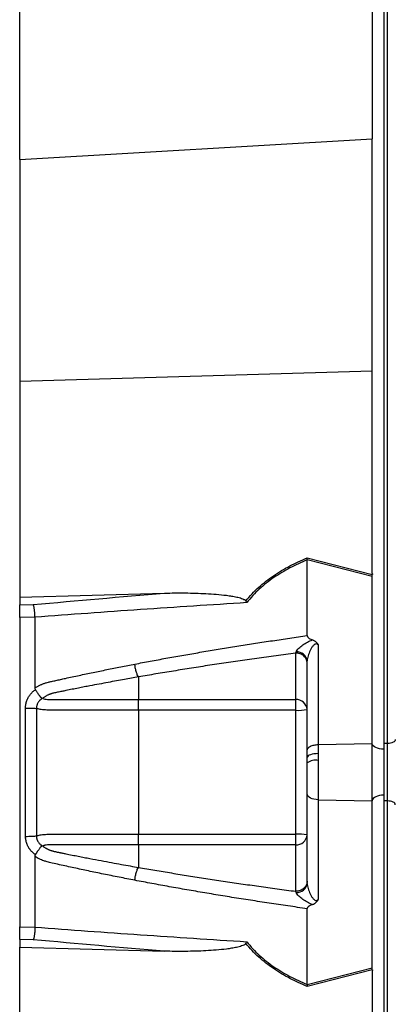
# Model space of a CAD drawing. Header units: millimetres. Extents: x 7 to 1926, y 9 to 1151.
# Tile 6 of 14: x 1328 to 1426, y 466 to 722. Entities that reach past the tile are written whole.
import ezdxf

# ---------------------------------------------------------------- set-up
doc = ezdxf.new("R2010")
doc.units = ezdxf.units.MM

msp = doc.modelspace()

# ---------------------------------------------------------------- linework, layer by layer
at = {"color": 7, "linetype": 'Continuous', "lineweight": 25}
for p, q in [((1423.4, 777.07), (1423.4, 532.07)), ((1424.4, 533.57), (1424.4, 773.07)), ((1420.4, 734.24), (1420.4, 691.24)), ((1328.4, 685.82), (1328.4, 731.76)), ((1328.4, 685.82), (1420.4, 691.24)), ((1420.4, 630.7), (1420.4, 691.24)), ((1328.4, 685.82), (1328.4, 628.07)), ((1328.4, 628.07), (1420.4, 630.7)), ((1420.4, 577.91), (1420.4, 630.7)), ((1328.4, 628.07), (1328.4, 571.68)), ((1403.37, 581.95), (1420.4, 577.61)), ((1420.4, 577.09), (1403.4, 581.42)), ((1403.4, 561.68), (1403.4, 581.41)), ((1420.4, 533.52), (1420.4, 577.09)), ((1328.4, 571.68), (1366.19, 572.76)), ((1328.4, 571.68), (1328.4, 569.73)), ((1328.4, 569.73), (1331.95, 569.77)), ((1332.4, 566.49), (1328.4, 566.45)), ((1328.4, 566.45), (1328.4, 485.7)), ((1406.29, 559.31), (1406.29, 533.28)), ((1400.4, 545.01), (1400.4, 557.14)), ((1403.4, 531.78), (1403.4, 555.1)), ((1359.4, 550.91), (1359.4, 545.01)), ((1332.4, 547.49), (1332.53, 547.58)), ((1359.4, 545.01), (1400.4, 545.01)), ((1400.4, 542.22), (1400.4, 545.01)), ((1400.4, 542.22), (1359.4, 542.22)), ((1400.4, 509.93), (1400.4, 542.22)), ((1403.4, 529.92), (1403.4, 531.78)), ((1406.29, 533.28), (1420.4, 533.52)), ((1406.29, 533.28), (1406.29, 530.93)), ((1420.4, 518.63), (1420.4, 533.52)), ((1424.4, 533.57), (1423.4, 533.57)), ((1423.4, 532.07), (1423.4, 520.07)), ((1424.4, 518.57), (1424.4, 533.57)), ((1403.4, 528.51), (1403.4, 529.92)), ((1406.29, 530.93), (1406.29, 529.15)), ((1406.29, 529.15), (1406.29, 518.87)), ((1403.4, 520.37), (1403.4, 528.51)), ((1403.4, 497.05), (1403.4, 520.37)), ((1406.29, 518.87), (1420.4, 518.63)), ((1406.29, 518.87), (1406.29, 492.84)), ((1423.4, 520.07), (1423.4, 275.07)), ((1420.4, 475.06), (1420.4, 518.63)), ((1424.4, 518.57), (1423.4, 518.57)), ((1424.4, 279.07), (1424.4, 518.57)), ((1359.4, 509.93), (1400.4, 509.93)), ((1400.4, 507.14), (1400.4, 509.93)), ((1359.4, 507.14), (1359.4, 501.24)), ((1400.4, 507.14), (1359.4, 507.14)), ((1400.4, 495.01), (1400.4, 507.14)), ((1332.53, 504.57), (1332.4, 504.66)), ((1403.4, 470.74), (1403.4, 490.47)), ((1328.4, 485.7), (1332.4, 485.66)), ((1328.4, 482.41), (1328.4, 480.47)), ((1331.95, 482.38), (1328.4, 482.41)), ((1328.4, 480.47), (1366.19, 479.39)), ((1328.4, 424.08), (1328.4, 480.47)), ((1403.4, 470.72), (1420.4, 475.06)), ((1420.4, 474.54), (1403.37, 470.2)), ((1420.4, 474.24), (1420.4, 421.44))]:
    msp.add_line(p, q, dxfattribs=at)
at = {"color": 7, "linetype": 'Continuous', "lineweight": 25, "flags": 128}
for points in [[(1426.4, 534.57), (1426.36, 534.38), (1426.24, 534.19), (1426.06, 534.02), (1425.81, 533.87), (1425.51, 533.74), (1425.16, 533.65), (1424.79, 533.59), (1424.4, 533.57)], [(1423.4, 532.07), (1422.82, 532.1), (1422.27, 532.18), (1421.76, 532.32), (1421.31, 532.5), (1420.94, 532.71), (1420.66, 532.96), (1420.47, 533.24), (1420.4, 533.52)], [(1406.29, 530.93), (1405.72, 530.9), (1405.18, 530.84), (1404.68, 530.75), (1404.24, 530.62), (1403.88, 530.47), (1403.62, 530.3), (1403.45, 530.11), (1403.4, 529.92)], [(1406.29, 518.87), (1405.72, 518.91), (1405.18, 519), (1404.68, 519.14), (1404.24, 519.33), (1403.88, 519.55), (1403.62, 519.81), (1403.45, 520.09), (1403.4, 520.37)], [(1423.4, 520.07), (1422.82, 520.05), (1422.27, 519.96), (1421.76, 519.83), (1421.31, 519.65), (1420.94, 519.43), (1420.66, 519.18), (1420.47, 518.91), (1420.4, 518.63)], [(1426.4, 517.57), (1426.36, 517.77), (1426.24, 517.96), (1426.06, 518.13), (1425.81, 518.28), (1425.51, 518.41), (1425.16, 518.5), (1424.79, 518.55), (1424.4, 518.57)]]:
    msp.add_lwpolyline(points, dxfattribs=at)
at = {"color": 7, "linetype": 'Continuous', "lineweight": 25}
for centre, radius, start, end in [((1400.72, 554.74), 2.7, 7.6318, 94.2854), ((1400.58, 542.19), 2.82, 4.4019, 93.8113), ((1401.14, 554.21), 12.01, 266.4342, 280.812), ((1405.62, 525.31), 3.9, 80.0918, 124.8299), ((1401.14, 497.94), 12.01, 79.188, 93.5658), ((1400.58, 509.95), 2.82, 266.1887, 355.5981), ((1400.72, 497.41), 2.7, 265.7146, 352.3682)]:
    msp.add_arc(centre, radius, start, end, dxfattribs=at)
for centre, major_axis, start_param, end_param in [((1423.4, 576.58), (-0.25, 16.23), 1.485915, 1.504121), ((1423.4, 475.57), (0.25, 16.23), 1.637472, 1.655677)]:
    msp.add_ellipse(centre, major_axis=major_axis, ratio=0.184165, start_param=start_param, end_param=end_param, dxfattribs=at)
for points, knots in [([(1387.4, 570.73), (1387.91, 571.36), (1388.45, 571.97), (1389.57, 573.16), (1390.15, 573.73), (1391.97, 575.38), (1393.26, 576.38), (1395.29, 577.77), (1395.99, 578.22), (1397.41, 579.06), (1398.13, 579.47), (1400.33, 580.62), (1401.84, 581.32), (1403.37, 581.95)], [0, 0, 0, 0, 0.125, 0.125, 0.25, 0.25, 0.5, 0.5, 0.625, 0.625, 0.75, 0.75, 1, 1, 1, 1]), ([(1403.4, 581.41), (1401.87, 580.79), (1400.37, 580.1), (1398.19, 578.96), (1397.47, 578.56), (1396.06, 577.71), (1395.37, 577.27), (1393.36, 575.89), (1392.09, 574.89), (1389.73, 572.72), (1388.64, 571.55), (1387.64, 570.28)], [0, 0, 0, 0, 0.25, 0.25, 0.375, 0.375, 0.5, 0.5, 0.75, 0.75, 1, 1, 1, 1]), ([(1366.19, 572.76), (1367.99, 572.81), (1369.8, 572.83), (1373.4, 572.79), (1375.2, 572.74), (1377.9, 572.6), (1378.79, 572.54), (1380.58, 572.39), (1381.48, 572.31), (1382.81, 572.14), (1383.25, 572.07), (1384.14, 571.93), (1384.58, 571.85), (1385.45, 571.66), (1385.88, 571.55), (1386.51, 571.33), (1386.72, 571.25), (1387, 571.09), (1387.1, 571.04), (1387.27, 570.9), (1387.35, 570.82), (1387.4, 570.73)], [0, 0, 0, 0, 0.25, 0.25, 0.5, 0.5, 0.625, 0.625, 0.75, 0.75, 0.8125, 0.8125, 0.875, 0.875, 0.9375, 0.9375, 0.96875, 0.96875, 0.984375, 0.984375, 1, 1, 1, 1]), ([(1387.64, 570.28), (1378.38, 569.71), (1369.14, 569.1), (1350.73, 567.84), (1341.55, 567.17), (1332.4, 566.47)], [0, 0, 0, 0, 0.5, 0.5, 1, 1, 1, 1]), ([(1328.4, 566.45), (1328.4, 566.79), (1328.4, 567.14), (1328.4, 567.82), (1328.4, 568.14), (1328.4, 568.59), (1328.4, 568.73), (1328.4, 568.99), (1328.4, 569.11), (1328.4, 569.44), (1328.4, 569.62), (1328.4, 569.73)], [0, 0, 0, 0, 0.25, 0.25, 0.5, 0.5, 0.625, 0.625, 0.75, 0.75, 1, 1, 1, 1]), ([(1332.4, 566.49), (1332.39, 566.83), (1332.37, 567.18), (1332.31, 567.86), (1332.28, 568.18), (1332.22, 568.63), (1332.2, 568.77), (1332.15, 569.03), (1332.13, 569.15), (1332.08, 569.37), (1332.05, 569.47), (1332, 569.64), (1331.97, 569.71), (1331.95, 569.77)], [0, 0, 0, 0, 0.25, 0.25, 0.5, 0.5, 0.625, 0.625, 0.75, 0.75, 0.875, 0.875, 1, 1, 1, 1]), ([(1358.44, 554.26), (1359.11, 554.39), (1360.45, 554.65), (1362.47, 555.03), (1364.51, 555.4), (1366.56, 555.78), (1368.62, 556.15), (1370.7, 556.52), (1372.78, 556.88), (1374.89, 557.24), (1377, 557.6), (1379.13, 557.96), (1381.27, 558.31), (1383.42, 558.66), (1385.59, 559.01), (1387.77, 559.35), (1389.96, 559.7), (1392.17, 560.03), (1394.39, 560.37), (1396.62, 560.7), (1398.87, 561.03), (1401.13, 561.36), (1402.64, 561.57), (1403.4, 561.68)], [0, 0, 0, 0, 0.045336, 0.090894, 0.136674, 0.182678, 0.228907, 0.275362, 0.322044, 0.368954, 0.416093, 0.463462, 0.511063, 0.558896, 0.606962, 0.655262, 0.703798, 0.752569, 0.801578, 0.850824, 0.900309, 0.950034, 1, 1, 1, 1]), ([(1400.52, 557.44), (1400.57, 557.59), (1400.67, 557.74), (1400.91, 558.06), (1401.05, 558.22), (1401.52, 558.68), (1401.88, 558.98), (1402.64, 559.53), (1403.04, 559.78), (1403.89, 560.23), (1404.34, 560.43), (1404.81, 560.57)], [0, 0, 0, 0, 0.125, 0.125, 0.25, 0.25, 0.5, 0.5, 0.75, 0.75, 1, 1, 1, 1]), ([(1403.4, 561.68), (1403.4, 561.53), (1403.47, 561.39), (1403.67, 561.16), (1403.79, 561.06), (1404.06, 560.89), (1404.21, 560.82), (1404.5, 560.68), (1404.65, 560.62), (1404.81, 560.57)], [0, 0, 0, 0, 0.25, 0.25, 0.5, 0.5, 0.75, 0.75, 1, 1, 1, 1]), ([(1404.81, 560.57), (1404.97, 560.51), (1405.13, 560.43), (1405.42, 560.27), (1405.56, 560.17), (1405.81, 559.95), (1405.92, 559.83), (1406.12, 559.58), (1406.21, 559.45), (1406.29, 559.31)], [0, 0, 0, 0, 0.25, 0.25, 0.5, 0.5, 0.75, 0.75, 1, 1, 1, 1]), ([(1406.29, 559.31), (1406.19, 559.38), (1406.09, 559.44), (1405.86, 559.51), (1405.74, 559.52), (1405.49, 559.48), (1405.38, 559.42), (1405.17, 559.27), (1405.08, 559.19), (1404.83, 558.91), (1404.68, 558.7), (1404.42, 558.26), (1404.31, 558.04), (1403.98, 557.37), (1403.8, 556.89), (1403.58, 556.19), (1403.52, 555.96), (1403.45, 555.62), (1403.43, 555.51), (1403.4, 555.3), (1403.4, 555.19), (1403.4, 555.1)], [0, 0, 0, 0, 0.0625, 0.0625, 0.125, 0.125, 0.1875, 0.1875, 0.25, 0.25, 0.375, 0.375, 0.5, 0.5, 0.75, 0.75, 0.875, 0.875, 0.9375, 0.9375, 1, 1, 1, 1]), ([(1400.4, 557.14), (1399.54, 557.03), (1397.84, 556.8), (1395.29, 556.45), (1392.76, 556.1), (1390.25, 555.75), (1387.77, 555.4), (1385.3, 555.04), (1382.85, 554.68), (1380.41, 554.32), (1378, 553.95), (1375.61, 553.58), (1373.24, 553.21), (1370.88, 552.83), (1368.55, 552.45), (1366.23, 552.07), (1363.94, 551.69), (1361.66, 551.3), (1360.15, 551.04), (1359.4, 550.91)], [0, 0, 0, 0, 0.061953, 0.1235092, 0.1846696, 0.2454354, 0.3058076, 0.3657873, 0.4253757, 0.4845739, 0.543383, 0.6018043, 0.659839, 0.7174883, 0.7747536, 0.831636, 0.888137, 0.9442579, 1, 1, 1, 1]), ([(1403.4, 554.54), (1403.4, 554.88), (1403.32, 555.22), (1403.02, 555.85), (1402.8, 556.14), (1402.24, 556.62), (1401.91, 556.81), (1401.18, 557.07), (1400.79, 557.14), (1400.4, 557.14)], [0, 0, 0, 0, 0.25, 0.25, 0.5, 0.5, 0.75, 0.75, 1, 1, 1, 1]), ([(1332.4, 548.09), (1332.5, 548.15), (1332.71, 548.28), (1333.02, 548.45), (1333.34, 548.61), (1333.66, 548.77), (1333.98, 548.91), (1334.3, 549.04), (1334.62, 549.17), (1334.95, 549.28), (1335.37, 549.41), (1335.96, 549.57), (1336.81, 549.77), (1337.87, 550), (1339.08, 550.27), (1341.09, 550.71), (1343.92, 551.32), (1347.52, 552.08), (1351.13, 552.82), (1354.77, 553.55), (1357.21, 554.02), (1358.44, 554.26)], [0, 0, 0, 0, 0.013423, 0.026738, 0.039956, 0.053088, 0.066144, 0.079134, 0.09207, 0.104963, 0.117824, 0.141662, 0.172831, 0.217057, 0.263491, 0.312127, 0.449156, 0.58733, 0.723761, 0.861313, 1, 1, 1, 1]), ([(1359.4, 550.91), (1359.29, 551.05), (1359.19, 551.25), (1358.98, 551.73), (1358.88, 552.02), (1358.7, 552.65), (1358.62, 552.98), (1358.5, 553.64), (1358.46, 553.97), (1358.44, 554.26)], [0, 0, 0, 0, 0.25, 0.25, 0.5, 0.5, 0.75, 0.75, 1, 1, 1, 1]), ([(1359.4, 550.91), (1358.17, 550.69), (1355.54, 550.23), (1351.31, 549.46), (1347.82, 548.8), (1345.22, 548.3), (1343.68, 548), (1342.07, 547.68), (1340.81, 547.43), (1339.9, 547.24), (1339.36, 547.13), (1338.83, 547.02), (1338.29, 546.91), (1337.76, 546.8), (1337.32, 546.71), (1337, 546.64), (1336.77, 546.57), (1336.54, 546.49), (1336.29, 546.4), (1336.04, 546.3), (1335.78, 546.18), (1335.51, 546.05), (1335.24, 545.9), (1334.97, 545.74), (1334.69, 545.56), (1334.51, 545.43), (1334.42, 545.36)], [0, 0, 0, 0, 0.143085, 0.308796, 0.497427, 0.555835, 0.616742, 0.680167, 0.746121, 0.767405, 0.788723, 0.810074, 0.831456, 0.852865, 0.874301, 0.883002, 0.892336, 0.902282, 0.912815, 0.923904, 0.935514, 0.947608, 0.960145, 0.973084, 0.986383, 1, 1, 1, 1]), ([(1329.92, 542.81), (1329.93, 542.89), (1329.93, 543.05), (1329.94, 543.29), (1329.97, 543.53), (1330, 543.76), (1330.05, 543.99), (1330.1, 544.22), (1330.16, 544.45), (1330.24, 544.68), (1330.32, 544.9), (1330.44, 545.19), (1330.61, 545.53), (1330.84, 545.92), (1331.09, 546.28), (1331.38, 546.62), (1331.69, 546.94), (1332.03, 547.23), (1332.27, 547.4), (1332.4, 547.49)], [0, 0, 0, 0, 0.043919, 0.087472, 0.13073, 0.173768, 0.216664, 0.259492, 0.30233, 0.345255, 0.388344, 0.431671, 0.51489, 0.596546, 0.677156, 0.757259, 0.837405, 0.91814, 1, 1, 1, 1]), ([(1332.53, 547.58), (1332.52, 547.6), (1332.49, 547.65), (1332.45, 547.73), (1332.43, 547.82), (1332.41, 547.91), (1332.4, 548), (1332.4, 548.06), (1332.4, 548.09)], [0, 0, 0, 0, 0.160202, 0.321039, 0.484027, 0.650625, 0.822199, 1, 1, 1, 1]), ([(1334.3, 545.27), (1334.28, 545.27), (1334.26, 545.28), (1334.22, 545.3), (1334.17, 545.32), (1334.13, 545.35), (1334.08, 545.4), (1334.03, 545.45), (1333.97, 545.51), (1333.9, 545.59), (1333.83, 545.68), (1333.75, 545.78), (1333.66, 545.9), (1333.56, 546.04), (1333.45, 546.19), (1333.32, 546.37), (1333.18, 546.57), (1333.03, 546.79), (1332.87, 547.04), (1332.7, 547.3), (1332.59, 547.48), (1332.53, 547.58)], [0, 0, 0, 0, 0.0172483, 0.0374561, 0.0609129, 0.0878381, 0.1184067, 0.1527631, 0.1910263, 0.2332913, 0.279627, 0.3300717, 0.3846271, 0.4432515, 0.5058518, 0.572276, 0.6486549, 0.7302089, 0.8164081, 0.906598, 1, 1, 1, 1]), ([(1334.3, 545.26), (1334.27, 545.24), (1334.19, 545.2), (1334.06, 545.12), (1333.91, 545.02), (1333.74, 544.89), (1333.57, 544.72), (1333.39, 544.52), (1333.21, 544.28), (1333.06, 543.99), (1332.93, 543.68), (1332.84, 543.36), (1332.79, 543.03), (1332.79, 542.8), (1332.79, 542.69)], [0, 0, 0, 0, 0.0385037, 0.0865137, 0.1440338, 0.2110288, 0.2874492, 0.3732496, 0.4684049, 0.5729224, 0.680036, 0.786786, 0.8933735, 1, 1, 1, 1]), ([(1334.48, 545.32), (1334.59, 545.23), (1334.77, 545.18), (1335.17, 545.11), (1335.39, 545.08), (1335.86, 545.04), (1336.11, 545.03), (1336.62, 545.01), (1336.88, 545.01), (1337.28, 545.01), (1337.41, 545.01), (1337.68, 545.01), (1338.07, 545.01), (1339, 545.01), (1341.91, 545.01), (1348.8, 545.01), (1355.16, 545.01), (1359.4, 545.01)], [0, 0, 0, 0, 0.03125, 0.03125, 0.0625, 0.0625, 0.09375, 0.09375, 0.125, 0.125, 0.140625, 0.140625, 0.15625, 0.1875, 0.25, 0.5, 1, 1, 1, 1]), ([(1359.4, 542.22), (1359.4, 542.77), (1359.4, 543.34), (1359.4, 544.32), (1359.4, 544.73), (1359.4, 545.01)], [0, 0, 0, 0, 0.5, 0.5, 1, 1, 1, 1]), ([(1329.92, 542.81), (1330.21, 542.81), (1330.5, 542.8), (1331.09, 542.79), (1331.37, 542.79), (1331.9, 542.77), (1332.13, 542.75), (1332.52, 542.72), (1332.67, 542.71), (1332.79, 542.69)], [0, 0, 0, 0, 0.25, 0.25, 0.5, 0.5, 0.75, 0.75, 1, 1, 1, 1]), ([(1332.79, 542.69), (1332.79, 541.4), (1332.79, 538.65), (1332.79, 534.67), (1332.79, 530.45), (1332.79, 527.58), (1332.79, 524.57), (1332.79, 521.7), (1332.79, 517.48), (1332.79, 513.49), (1332.79, 510.75), (1332.79, 509.46)], [0.7589111, 0.7589111, 0.7589111, 0.7589111, 0.7820302, 0.8131687, 0.8443073, 0.8754458, 0.8754458, 0.9065844, 0.9377229, 0.9688615, 0.9919807, 0.9919807, 0.9919807, 0.9919807]), ([(1359.4, 542.22), (1354.75, 542.22), (1350.11, 542.22), (1343.15, 542.22), (1340.54, 542.22), (1337.92, 542.22), (1337.49, 542.22), (1337.34, 542.22), (1337.05, 542.22), (1336.91, 542.22), (1336.48, 542.23), (1336.2, 542.24), (1335.64, 542.26), (1335.37, 542.27), (1334.85, 542.31), (1334.61, 542.33), (1334.15, 542.38), (1333.93, 542.41), (1333.53, 542.47), (1333.35, 542.51), (1333.04, 542.59), (1332.9, 542.64), (1332.79, 542.69)], [0, 0, 0, 0, 0.5, 0.5, 0.75, 0.78125, 0.78125, 0.796875, 0.796875, 0.8125, 0.8125, 0.84375, 0.84375, 0.875, 0.875, 0.90625, 0.90625, 0.9375, 0.9375, 0.96875, 0.96875, 1, 1, 1, 1]), ([(1403.4, 531.78), (1403.4, 531.95), (1403.46, 532.14), (1403.74, 532.5), (1403.96, 532.67), (1404.52, 532.96), (1404.86, 533.08), (1405.57, 533.23), (1405.94, 533.27), (1406.29, 533.28)], [0, 0, 0, 0, 0.25, 0.25, 0.5, 0.5, 0.75, 0.75, 1, 1, 1, 1]), ([(1329.92, 509.34), (1330.21, 509.34), (1330.5, 509.34), (1331.09, 509.35), (1331.37, 509.36), (1331.9, 509.38), (1332.13, 509.4), (1332.52, 509.43), (1332.67, 509.44), (1332.79, 509.46)], [0, 0, 0, 0, 0.25, 0.25, 0.5, 0.5, 0.75, 0.75, 1, 1, 1, 1]), ([(1332.4, 504.66), (1332.33, 504.71), (1332.2, 504.8), (1332, 504.95), (1331.82, 505.1), (1331.64, 505.26), (1331.47, 505.43), (1331.31, 505.6), (1331.16, 505.79), (1331.02, 505.98), (1330.88, 506.17), (1330.75, 506.38), (1330.63, 506.59), (1330.51, 506.81), (1330.38, 507.1), (1330.23, 507.47), (1330.09, 507.92), (1330, 508.39), (1329.94, 508.86), (1329.93, 509.18), (1329.92, 509.34)], [0, 0, 0, 0, 0.044249, 0.088103, 0.131644, 0.174954, 0.21812, 0.261226, 0.304357, 0.347601, 0.391041, 0.434763, 0.478847, 0.523375, 0.568424, 0.654803, 0.740537, 0.826241, 0.912528, 1, 1, 1, 1]), ([(1332.79, 509.46), (1332.79, 509.4), (1332.78, 509.29), (1332.8, 509.12), (1332.81, 508.96), (1332.84, 508.79), (1332.88, 508.63), (1332.93, 508.47), (1332.99, 508.31), (1333.1, 508.07), (1333.26, 507.79), (1333.5, 507.49), (1333.74, 507.26), (1333.95, 507.09), (1334.14, 506.97), (1334.26, 506.92), (1334.31, 506.89)], [0, 0, 0, 0, 0.053313, 0.106595, 0.159871, 0.213166, 0.266504, 0.319912, 0.373414, 0.427035, 0.564479, 0.685227, 0.789255, 0.876458, 0.946721, 1, 1, 1, 1]), ([(1332.79, 509.46), (1332.9, 509.51), (1333.04, 509.55), (1333.35, 509.64), (1333.53, 509.67), (1333.93, 509.74), (1334.15, 509.77), (1334.61, 509.82), (1334.85, 509.84), (1335.37, 509.88), (1335.64, 509.89), (1336.2, 509.91), (1336.48, 509.92), (1336.91, 509.92), (1337.05, 509.93), (1337.34, 509.93), (1337.49, 509.93), (1337.92, 509.93), (1340.54, 509.93), (1343.15, 509.93), (1350.11, 509.93), (1354.75, 509.93), (1359.4, 509.93)], [0, 0, 0, 0, 0.03125, 0.03125, 0.0625, 0.0625, 0.09375, 0.09375, 0.125, 0.125, 0.15625, 0.15625, 0.1875, 0.1875, 0.203125, 0.203125, 0.21875, 0.21875, 0.25, 0.5, 0.5, 1, 1, 1, 1]), ([(1359.4, 507.14), (1359.4, 507.42), (1359.4, 507.83), (1359.4, 508.81), (1359.4, 509.37), (1359.4, 509.93)], [0, 0, 0, 0, 0.5, 0.5, 1, 1, 1, 1]), ([(1332.53, 504.57), (1332.56, 504.62), (1332.62, 504.72), (1332.71, 504.86), (1332.79, 504.99), (1332.88, 505.13), (1332.96, 505.26), (1333.04, 505.38), (1333.12, 505.5), (1333.2, 505.61), (1333.32, 505.77), (1333.46, 505.98), (1333.63, 506.21), (1333.77, 506.41), (1333.9, 506.56), (1334, 506.67), (1334.09, 506.76), (1334.16, 506.82), (1334.23, 506.86), (1334.28, 506.87), (1334.3, 506.88)], [0, 0, 0, 0, 0.048652, 0.096489, 0.14339, 0.189242, 0.233941, 0.277392, 0.319512, 0.360225, 0.399465, 0.506174, 0.603082, 0.689684, 0.765815, 0.831582, 0.887296, 0.933441, 0.970686, 1, 1, 1, 1]), ([(1334.42, 506.79), (1334.49, 506.73), (1334.63, 506.63), (1334.85, 506.49), (1335.07, 506.35), (1335.29, 506.23), (1335.51, 506.11), (1335.73, 506), (1335.95, 505.9), (1336.16, 505.81), (1336.38, 505.72), (1336.59, 505.65), (1336.8, 505.58), (1337, 505.52), (1337.25, 505.45), (1337.54, 505.39), (1337.87, 505.31), (1338.21, 505.24), (1338.54, 505.17), (1338.82, 505.12), (1339.06, 505.08), (1339.29, 505.03), (1339.6, 504.97), (1339.99, 504.89), (1340.82, 504.72), (1342.06, 504.47), (1343.67, 504.15), (1345.21, 503.85), (1347.2, 503.47), (1349.58, 503.01), (1352.32, 502.5), (1354.86, 502.04), (1357.19, 501.62), (1358.69, 501.36), (1359.4, 501.24)], [0, 0, 0, 0, 0.010662, 0.021198, 0.031594, 0.041839, 0.051919, 0.061821, 0.071533, 0.08104, 0.09033, 0.099392, 0.108213, 0.116783, 0.125091, 0.138719, 0.152205, 0.165558, 0.178786, 0.1919, 0.198167, 0.207477, 0.219813, 0.235151, 0.25346, 0.319418, 0.382864, 0.443812, 0.502275, 0.618272, 0.726011, 0.825493, 0.916782, 1, 1, 1, 1]), ([(1359.4, 507.14), (1355.17, 507.14), (1350.93, 507.14), (1344.59, 507.14), (1341.94, 507.14), (1339.03, 507.14), (1338.11, 507.14), (1337.71, 507.14), (1337.45, 507.14), (1337.31, 507.14), (1336.92, 507.14), (1336.66, 507.14), (1336.14, 507.12), (1335.89, 507.11), (1335.42, 507.07), (1335.2, 507.04), (1334.9, 506.99), (1334.8, 506.97), (1334.63, 506.92), (1334.56, 506.88), (1334.49, 506.85)], [0, 0, 0, 0, 0.5, 0.5, 0.75, 0.8125, 0.84375, 0.859375, 0.859375, 0.875, 0.875, 0.90625, 0.90625, 0.9375, 0.9375, 0.96875, 0.96875, 0.984375, 0.984375, 1, 1, 1, 1]), ([(1332.4, 504.06), (1332.4, 504.09), (1332.4, 504.17), (1332.42, 504.28), (1332.44, 504.38), (1332.48, 504.48), (1332.51, 504.54), (1332.53, 504.57)], [0, 0, 0, 0, 0.212576, 0.416535, 0.614103, 0.807726, 1, 1, 1, 1]), ([(1358.44, 497.89), (1357.75, 498.02), (1356.38, 498.28), (1354.33, 498.69), (1352.29, 499.09), (1350.27, 499.5), (1347.65, 500.04), (1344.45, 500.71), (1341.29, 501.39), (1338.78, 501.94), (1337.29, 502.27), (1336.23, 502.52), (1335.63, 502.67), (1335.12, 502.82), (1334.61, 502.98), (1334.08, 503.19), (1333.51, 503.45), (1332.95, 503.73), (1332.58, 503.95), (1332.4, 504.06)], [0, 0, 0, 0, 0.0777766, 0.1551997, 0.2322716, 0.3089948, 0.3853718, 0.5305262, 0.6744738, 0.7474235, 0.8196146, 0.8463831, 0.8697605, 0.889755, 0.9063828, 0.929523, 0.9527995, 0.9762724, 1, 1, 1, 1]), ([(1358.44, 497.89), (1358.46, 498.18), (1358.5, 498.5), (1358.62, 499.16), (1358.7, 499.5), (1358.88, 500.13), (1358.98, 500.41), (1359.19, 500.9), (1359.29, 501.09), (1359.4, 501.24)], [0, 0, 0, 0, 0.25, 0.25, 0.5, 0.5, 0.75, 0.75, 1, 1, 1, 1]), ([(1359.4, 501.24), (1360.11, 501.12), (1361.53, 500.87), (1363.68, 500.5), (1365.85, 500.14), (1368.03, 499.78), (1370.23, 499.42), (1372.45, 499.06), (1374.68, 498.71), (1376.94, 498.36), (1379.21, 498.01), (1381.49, 497.67), (1383.8, 497.33), (1386.12, 496.99), (1388.45, 496.65), (1390.81, 496.32), (1393.18, 495.99), (1395.57, 495.66), (1397.98, 495.33), (1399.59, 495.12), (1400.4, 495.01)], [0, 0, 0, 0, 0.052635, 0.105608, 0.158921, 0.212573, 0.266566, 0.320902, 0.37558, 0.430604, 0.485973, 0.541688, 0.597751, 0.654162, 0.710923, 0.768034, 0.825496, 0.883311, 0.941478, 1, 1, 1, 1]), ([(1403.4, 490.47), (1402.56, 490.59), (1400.89, 490.82), (1398.4, 491.19), (1395.92, 491.55), (1393.46, 491.92), (1391.01, 492.29), (1388.58, 492.67), (1386.16, 493.05), (1383.77, 493.43), (1381.38, 493.82), (1379.02, 494.21), (1376.67, 494.6), (1374.33, 495), (1372.01, 495.4), (1369.71, 495.81), (1367.43, 496.21), (1365.16, 496.63), (1362.9, 497.04), (1360.66, 497.46), (1359.18, 497.74), (1358.44, 497.89)], [0, 0, 0, 0, 0.055211, 0.110128, 0.164753, 0.219086, 0.273129, 0.326884, 0.38035, 0.43353, 0.486425, 0.539036, 0.591365, 0.643413, 0.695181, 0.746671, 0.797884, 0.848822, 0.899487, 0.949879, 1, 1, 1, 1]), ([(1403.4, 497.61), (1403.4, 497.27), (1403.32, 496.93), (1403.02, 496.3), (1402.8, 496.01), (1402.24, 495.53), (1401.91, 495.34), (1401.18, 495.08), (1400.79, 495.01), (1400.4, 495.01)], [0, 0, 0, 0, 0.25, 0.25, 0.5, 0.5, 0.75, 0.75, 1, 1, 1, 1]), ([(1403.4, 497.05), (1403.4, 496.86), (1403.42, 496.65), (1403.52, 496.19), (1403.58, 495.96), (1403.8, 495.26), (1403.98, 494.78), (1404.31, 494.11), (1404.42, 493.88), (1404.68, 493.45), (1404.82, 493.24), (1405.08, 492.96), (1405.17, 492.87), (1405.38, 492.73), (1405.49, 492.67), (1405.74, 492.62), (1405.86, 492.64), (1406.09, 492.71), (1406.19, 492.77), (1406.29, 492.84)], [0, 0, 0, 0, 0.125, 0.125, 0.25, 0.25, 0.5, 0.5, 0.625, 0.625, 0.75, 0.75, 0.8125, 0.8125, 0.875, 0.875, 0.9375, 0.9375, 1, 1, 1, 1]), ([(1404.81, 491.58), (1404.34, 491.72), (1403.89, 491.91), (1403.04, 492.37), (1402.64, 492.62), (1401.88, 493.17), (1401.52, 493.47), (1401.06, 493.93), (1400.91, 494.09), (1400.67, 494.4), (1400.57, 494.56), (1400.52, 494.71)], [0, 0, 0, 0, 0.25, 0.25, 0.5, 0.5, 0.75, 0.75, 0.875, 0.875, 1, 1, 1, 1]), ([(1404.81, 491.58), (1404.5, 491.47), (1404.2, 491.34), (1403.8, 491.09), (1403.68, 491), (1403.52, 490.82), (1403.48, 490.76), (1403.42, 490.63), (1403.4, 490.56), (1403.4, 490.48)], [0, 0, 0, 0, 0.5, 0.5, 0.75, 0.75, 0.875, 0.875, 1, 1, 1, 1]), ([(1404.81, 491.58), (1404.97, 491.64), (1405.13, 491.71), (1405.42, 491.88), (1405.56, 491.98), (1405.81, 492.2), (1405.92, 492.31), (1406.12, 492.57), (1406.21, 492.7), (1406.29, 492.84)], [0, 0, 0, 0, 0.25, 0.25, 0.5, 0.5, 0.75, 0.75, 1, 1, 1, 1]), ([(1328.4, 482.41), (1328.4, 482.53), (1328.4, 482.7), (1328.4, 483.15), (1328.4, 483.41), (1328.4, 483.86), (1328.4, 484.02), (1328.4, 484.34), (1328.4, 484.5), (1328.4, 485.01), (1328.4, 485.36), (1328.4, 485.7)], [0, 0, 0, 0, 0.25, 0.25, 0.5, 0.5, 0.625, 0.625, 0.75, 0.75, 1, 1, 1, 1]), ([(1332.4, 485.66), (1332.39, 485.32), (1332.37, 484.97), (1332.31, 484.29), (1332.28, 483.96), (1332.22, 483.52), (1332.2, 483.38), (1332.15, 483.12), (1332.13, 483), (1332.08, 482.78), (1332.05, 482.68), (1332, 482.51), (1331.97, 482.44), (1331.95, 482.38)], [0, 0, 0, 0, 0.25, 0.25, 0.5, 0.5, 0.625, 0.625, 0.75, 0.75, 0.875, 0.875, 1, 1, 1, 1]), ([(1332.4, 485.68), (1341.55, 484.98), (1350.73, 484.31), (1369.14, 483.05), (1378.38, 482.44), (1387.64, 481.87)], [0, 0, 0, 0, 0.5, 0.5, 1, 1, 1, 1]), ([(1387.4, 481.42), (1387.35, 481.32), (1387.27, 481.25), (1387.1, 481.11), (1387, 481.05), (1386.71, 480.9), (1386.5, 480.82), (1385.87, 480.6), (1385.44, 480.49), (1384.57, 480.3), (1384.13, 480.22), (1383.24, 480.07), (1382.8, 480.01), (1381.46, 479.84), (1380.57, 479.75), (1378.78, 479.61), (1377.89, 479.55), (1375.2, 479.4), (1373.4, 479.35), (1369.8, 479.32), (1367.99, 479.34), (1366.19, 479.39)], [0, 0, 0, 0, 0.015625, 0.015625, 0.03125, 0.03125, 0.0625, 0.0625, 0.125, 0.125, 0.1875, 0.1875, 0.25, 0.25, 0.375, 0.375, 0.5, 0.5, 0.75, 0.75, 1, 1, 1, 1]), ([(1403.37, 470.2), (1401.84, 470.83), (1400.33, 471.53), (1398.13, 472.68), (1397.41, 473.08), (1395.99, 473.93), (1395.29, 474.37), (1393.26, 475.76), (1391.97, 476.77), (1390.15, 478.42), (1389.57, 478.99), (1388.45, 480.18), (1387.91, 480.79), (1387.4, 481.42)], [0, 0, 0, 0, 0.25, 0.25, 0.375, 0.375, 0.5, 0.5, 0.75, 0.75, 0.875, 0.875, 1, 1, 1, 1]), ([(1387.64, 481.87), (1388.64, 480.6), (1389.73, 479.43), (1392.09, 477.25), (1393.36, 476.26), (1395.37, 474.88), (1396.06, 474.43), (1397.47, 473.59), (1398.19, 473.19), (1400.37, 472.05), (1401.87, 471.36), (1403.4, 470.74)], [0, 0, 0, 0, 0.25, 0.25, 0.5, 0.5, 0.625, 0.625, 0.75, 0.75, 1, 1, 1, 1])]:
    msp.add_open_spline(points, degree=3, knots=knots, dxfattribs=at)
for points in [[(1403.4, 581.42), (1403.39, 581.59), (1403.38, 581.77), (1403.37, 581.95)], [(1403.4, 581.42), (1403.4, 581.42), (1403.4, 581.42), (1403.4, 581.41)], [(1420.4, 577.09), (1420.4, 577.26), (1420.4, 577.43), (1420.4, 577.61)], [(1331.95, 569.77), (1343.31, 570.83), (1354.73, 571.82), (1366.19, 572.76)], [(1387.4, 570.73), (1387.48, 570.57), (1387.56, 570.42), (1387.64, 570.28)], [(1332.4, 548.09), (1332.4, 551.17), (1332.4, 557.31), (1332.4, 563.43), (1332.4, 566.48)], [(1400.4, 557.14), (1400.44, 557.23), (1400.48, 557.33), (1400.52, 557.44)], [(1329.92, 509.34), (1329.92, 520.48), (1329.92, 531.67), (1329.92, 542.81)], [(1359.4, 542.22), (1359.4, 531.47), (1359.4, 520.68), (1359.4, 509.93)], [(1332.4, 485.67), (1332.4, 488.72), (1332.4, 494.84), (1332.4, 500.98), (1332.4, 504.06)], [(1400.52, 494.71), (1400.48, 494.82), (1400.44, 494.92), (1400.4, 495.01)], [(1366.19, 479.39), (1354.73, 480.32), (1343.31, 481.32), (1331.95, 482.38)], [(1387.4, 481.42), (1387.48, 481.57), (1387.56, 481.72), (1387.64, 481.87)], [(1420.4, 474.54), (1420.4, 474.72), (1420.4, 474.89), (1420.4, 475.06)], [(1403.4, 470.72), (1403.39, 470.56), (1403.38, 470.38), (1403.37, 470.2)], [(1403.4, 470.74), (1403.4, 470.73), (1403.4, 470.73), (1403.4, 470.72)]]:
    msp.add_open_spline(points, degree=3, dxfattribs=at)

doc.saveas('drawing.dxf')
